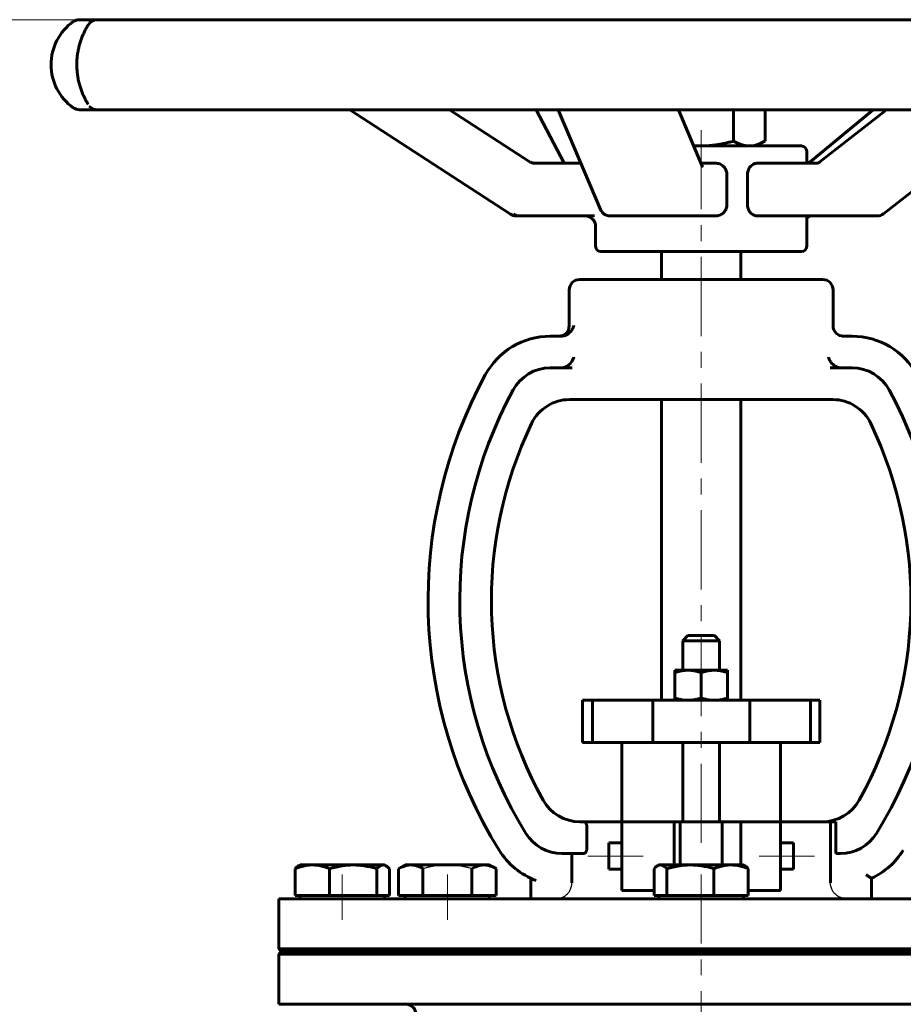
# Model space of a CAD drawing. Header units: millimetres. Extents: x 0 to 594, y 0 to 420.
# Tile 3 of 6: x 105 to 189, y 253 to 346. Entities that reach past the tile are written whole.
import ezdxf

# ---------------------------------------------------------------- set-up
doc = ezdxf.new("R2010")
doc.units = ezdxf.units.MM
for name, pattern in [('K5LT-1', [0]), ('K5LT_AXLED', [12, 7.5, -1.5, 1.5, -1.5]), ('K5LT_BASIC', [0]), ('K5LT_THIN', [0])]:
    doc.linetypes.add(name, pattern=pattern)
doc.layers.add('Системный слой', color=7, linetype='Continuous')
doc.layers.add('Системный слой (1)', color=7, linetype='Continuous', true_color=0x6c6c6c)
doc.styles.add('KDIMTEXTSTYLE', font='txt', dxfattribs={"width": 0.96, "oblique": 15, "height": 5})
doc.styles.add('KTEXTSTYLE', font='txt', dxfattribs={"width": 0.96, "height": 5})
doc.dimstyles.new('KDIMSTYLE (0.50)', dxfattribs={"dimtxt": 5, "dimasz": 1, "dimexe": 2, "dimexo": 0, "dimgap": 1, "dimtad": 1, "dimlfac": 2, "dimtxsty": 'KDIMTEXTSTYLE', "dimsah": 1, "dimcen": 0, "dimdle": 1, "dimadec": 0, "dimazin": 0, "dimtfac": 0.667, "dimtmove": 0, "dimatfit": 3, "dimfxl": 1, "dimtvp": 1, "dimtolj": 1, "dimtzin": 0, "dimarcsym": 0})

# ---------------------------------------------------------------- blocks, each defined once
blk = doc.blocks.new('U0')
at = {"layer": 'Системный слой (1)', "color": 143, "linetype": 'K5LT_BASIC', "lineweight": 60, "true_color": 0x33acca}
for p, q in [((179.871, 332.337), (179.871, 333.463)), ((179.871, 324.463), (179.871, 327.337))]:
    blk.add_line(p, q, dxfattribs=at)
blk = doc.blocks.new('U5')
at = {"layer": 'Системный слой (1)', "color": 143, "linetype": 'K5LT_BASIC', "lineweight": 60, "true_color": 0x33acca}
for p, q in [((139.827, 265.864), (139.734, 265.873)), ((139.92, 265.837), (139.827, 265.864)), ((140.012, 265.792), (139.92, 265.837)), ((140.119, 265.719), (140.012, 265.792)), ((140.226, 265.626), (140.119, 265.719)), ((140.332, 265.516), (140.226, 265.626))]:
    blk.add_line(p, q, dxfattribs=at)
blk = doc.blocks.new('U6')
at = {"layer": 'Системный слой (1)', "color": 143, "linetype": 'K5LT_BASIC', "lineweight": 60, "true_color": 0x33acca}
for p, q in [((180.404, 332.337), (175.242, 332.337)), ((180.836, 332.337), (180.404, 332.337))]:
    blk.add_line(p, q, dxfattribs=at)
blk = doc.blocks.new('U7')
at = {"layer": 'Системный слой (1)', "color": 143, "linetype": 'K5LT_BASIC', "lineweight": 60, "true_color": 0x33acca}
for p, q in [((169.151, 333.995), (169.405, 333.977)), ((169.405, 333.977), (169.66, 333.967)), ((169.66, 333.967), (169.916, 333.963))]:
    blk.add_line(p, q, dxfattribs=at)
blk = doc.blocks.new('U9')
at = {"layer": 'Системный слой (1)', "color": 143, "linetype": 'K5LT_BASIC', "lineweight": 60, "true_color": 0x33acca}
for p, q in [((169.871, 321.322), (158.371, 321.322)), ((181.371, 321.322), (169.871, 321.322))]:
    blk.add_line(p, q, dxfattribs=at)
blk = doc.blocks.new('U10')
at = {"layer": 'Системный слой (1)', "color": 143, "linetype": 'K5LT_BASIC', "lineweight": 60, "true_color": 0x33acca}
for p, q in [((180.02, 332.435), (179.871, 332.539)), ((180.205, 332.363), (180.02, 332.435)), ((180.404, 332.337), (180.205, 332.363)), ((180.404, 332.337), (180.404, 332.337))]:
    blk.add_line(p, q, dxfattribs=at)
blk = doc.blocks.new('U11')
at = {"layer": 'Системный слой (1)', "color": 143, "linetype": 'K5LT_BASIC', "lineweight": 60, "true_color": 0x33acca}
for p, q in [((180.118, 332.407), (180.103, 332.397)), ((180.134, 332.419), (180.118, 332.407)), ((180.15, 332.432), (180.134, 332.419))]:
    blk.add_line(p, q, dxfattribs=at)
blk = doc.blocks.new('U12')
at = {"layer": 'Системный слой (1)', "color": 143, "linetype": 'K5LT_BASIC', "lineweight": 60, "true_color": 0x33acca}
for p, q in [((180.021, 327.24), (180.206, 327.312)), ((180.206, 327.312), (180.404, 327.337)), ((179.871, 327.137), (180.021, 327.24))]:
    blk.add_line(p, q, dxfattribs=at)
blk = doc.blocks.new('U13')
at = {"layer": 'Системный слой (1)', "color": 143, "linetype": 'K5LT_BASIC', "lineweight": 60, "true_color": 0x33acca}
for p, q in [((174.44, 333.963), (174.908, 334.012)), ((174.908, 334.012), (175.389, 334.161)), ((175.389, 334.161), (175.903, 334.415)), ((175.903, 334.415), (175.913, 334.42)), ((175.913, 334.42), (175.923, 334.426)), ((175.923, 334.426), (175.932, 334.432))]:
    blk.add_line(p, q, dxfattribs=at)
blk = doc.blocks.new('U14')
at = {"layer": 'Системный слой (1)', "color": 143, "linetype": 'K5LT_BASIC', "lineweight": 60, "true_color": 0x33acca}
for p, q in [((165.729, 265.792), (165.622, 265.719)), ((165.822, 265.837), (165.729, 265.792)), ((165.914, 265.864), (165.822, 265.837)), ((166.007, 265.873), (165.914, 265.864)), ((165.515, 265.626), (165.409, 265.516)), ((165.622, 265.719), (165.515, 265.626))]:
    blk.add_line(p, q, dxfattribs=at)
blk = doc.blocks.new('D1')
at = {"layer": 'Системный слой (1)'}
for points in [[(66.003, 340.923), (65.345, 345.923), (64.687, 340.923), (65.345, 341.423)], [(65.345, 185.923), (66.003, 190.923), (65.345, 190.423), (64.687, 190.923)]]:
    blk.add_hatch(color=7, dxfattribs=at).paths.add_polyline_path(points)
at = {"layer": 'Системный слой (1)', "color": 7, "linetype": 'K5LT_THIN', "lineweight": 18, "true_color": 0xffffff}
for p, q in [((125.738, 345.923), (63.345, 345.923)), ((64.687, 340.923), (65.345, 345.923)), ((65.345, 345.923), (66.003, 340.923)), ((65.345, 345.923), (65.345, 185.923)), ((65.345, 341.423), (64.687, 340.923)), ((66.003, 340.923), (65.345, 341.423)), ((65.345, 185.923), (64.687, 190.923)), ((64.687, 190.923), (65.345, 190.423)), ((65.345, 190.423), (66.003, 190.923)), ((66.003, 190.923), (65.345, 185.923)), ((92.371, 185.923), (63.345, 185.923))]:
    blk.add_line(p, q, dxfattribs=at)
blk.add_wipeout([(64.345, 260.383), (56.963, 260.383), (56.963, 271.02), (64.345, 271.02)]).dxf.layer = 'Системный слой (1)'
at = {"layer": 'Системный слой (1)', "color": 7, "insert": (57.758, 260.383), "char_height": 5, "attachment_point": 1, "rotation": 90, "style": 'KTEXTSTYLE'}
blk.add_mtext('\\fArial|b0|c204|p34;\\H5.0;\\W1.000;\\Q15;\\fGOST Type AU|b0|i0|c204|p34;\\Q15;\\W0.960;320', dxfattribs=at)
blk = doc.blocks.new('KDIMARROW_01')
at = {"layer": 'Системный слой'}
blk.add_hatch(color=0, dxfattribs=at).paths.add_polyline_path([(-5, -0.658), (0, 0), (-5, 0.658), (-4.5, 0)])
at = {"layer": 'Системный слой', "color": 0, "linetype": 'K5LT_THIN', "lineweight": 18}
for p, q in [((-4.5, 0), (-5, 0.658)), ((-5, 0.658), (0, 0)), ((0, 0), (-5, -0.658)), ((-5, -0.658), (-4.5, 0))]:
    blk.add_line(p, q, dxfattribs=at)
at = {"layer": 'Системный слой (1)', "color": 0, "linetype": 'K5LT_THIN', "lineweight": 18}
blk.add_line((169.871, 185.923), (169.371, 185.923), dxfattribs=at)

msp = doc.modelspace()

# ---------------------------------------------------------------- linework, layer by layer
at = {"layer": 'Системный слой (1)', "color": 143, "linetype": 'K5LT_BASIC', "lineweight": 60, "true_color": 0x33acca}
for p, q in [((111.404, 345.9233), (110.969, 345.9233)), ((112.6646, 345.9233), (111.404, 345.9233)), ((121.4216, 345.9233), (112.6646, 345.9233)), ((125.7378, 345.9233), (121.4216, 345.9233)), ((142.5383, 345.9233), (125.7378, 345.9233)), ((148.9212, 345.9233), (142.5383, 345.9233)), ((169.9165, 345.9233), (148.9212, 345.9233)), ((176.9039, 345.9233), (169.9165, 345.9233)), ((197.2841, 345.9233), (176.9039, 345.9233)), ((110.969, 337.3996), (111.404, 337.3996)), ((111.404, 337.3996), (112.7938, 337.3996)), ((112.6646, 337.3996), (121.4216, 337.3996)), ((114.7804, 337.3996), (114.787, 337.3996)), ((121.4216, 337.3996), (125.7378, 337.3996)), ((125.7378, 337.3996), (142.5383, 337.3996)), ((151.8019, 327.499), (136.5858, 337.3996)), ((142.5383, 337.3996), (148.9212, 337.3996)), ((153.5733, 332.4987), (146.0411, 337.3996)), ((148.9212, 337.3996), (169.9165, 337.3996)), ((156.9051, 332.3372), (154.2338, 337.3996)), ((160.329, 327.9483), (156.3389, 337.3996)), ((169.9719, 332.0494), (167.7132, 337.3996)), ((169.9165, 337.3996), (176.9039, 337.3996)), ((172.9465, 337.3996), (172.9465, 334.4319)), ((175.9325, 337.3996), (175.9325, 334.4319)), ((176.9039, 337.3996), (197.2841, 337.3996)), ((180.1498, 332.4315), (186.165, 337.3996)), ((181.1238, 332.4476), (187.4424, 337.3996)), ((187.1488, 327.5501), (199.7164, 337.3996)), ((179.3705, 333.963), (169.164, 333.963)), ((175.1205, 333.963), (175.9037, 334.4151)), ((154.1175, 332.3372), (154.1175, 332.3372)), ((158.4761, 332.3372), (154.1175, 332.3372)), ((171.2009, 332.3372), (169.8504, 332.3372)), ((180.8361, 332.3372), (180.836, 332.3372)), ((180.8361, 332.3372), (180.836, 332.3372)), ((172.3011, 331.3372), (172.3011, 328.3372)), ((174.2647, 328.3372), (174.2647, 331.3372)), ((152.3473, 327.3372), (152.6358, 327.3372)), ((152.6358, 327.3372), (159.7745, 327.3372)), ((161.2503, 327.3372), (168.9429, 327.3372)), ((168.9429, 327.3372), (171.2009, 327.3372)), ((175.2418, 327.3372), (182.0662, 327.3372)), ((182.0662, 327.3372), (186.532, 327.3372)), ((159.8705, 324.463), (159.8705, 326.3372)), ((160.3705, 323.963), (179.3705, 323.963)), ((166.1205, 321.3219), (166.1205, 323.963)), ((173.6205, 321.3219), (173.6205, 323.963)), ((157.3705, 316.9469), (157.3705, 320.3219)), ((182.3705, 316.9469), (182.3705, 320.3219)), ((156.604, 315.9469), (155.576, 315.9469)), ((184.1651, 315.9469), (183.2216, 315.9469)), ((157.6563, 312.9469), (155.576, 312.9469)), ((184.1651, 312.9469), (182.0848, 312.9469)), ((157.4131, 309.9469), (157.6563, 309.9469)), ((157.6563, 309.9469), (159.2756, 309.9471)), ((180.415, 309.9469), (159.2756, 309.9471)), ((166.1205, 281.463), (166.1205, 309.9469)), ((173.6205, 281.463), (173.6205, 309.9469)), ((180.415, 309.9469), (181.2586, 309.9469)), ((181.2586, 309.9469), (182.3279, 309.9469)), ((168.6205, 287.588), (168.1205, 287.088)), ((171.1205, 287.588), (168.6205, 287.588)), ((171.1205, 287.588), (171.6205, 287.088)), ((168.1205, 284.313), (168.1205, 287.088)), ((168.1205, 287.088), (171.6205, 287.088)), ((171.6205, 284.313), (171.6205, 287.088)), ((167.3705, 284.313), (168.6205, 284.313)), ((167.3705, 284.0897), (167.3705, 284.313)), ((167.3705, 284.0897), (167.3705, 281.6863)), ((168.6205, 284.313), (171.1205, 284.313)), ((169.8705, 284.0897), (169.8705, 281.6863)), ((171.1205, 284.313), (172.3705, 284.313)), ((172.3705, 284.313), (172.3705, 284.0897)), ((172.3705, 284.0897), (172.3705, 281.6863)), ((167.3705, 281.463), (167.3705, 281.6863)), ((172.3705, 281.6863), (172.3705, 281.463)), ((158.6205, 281.463), (159.5826, 281.463)), ((158.6205, 277.463), (158.6205, 281.463)), ((159.5826, 277.463), (159.5826, 281.463)), ((159.5826, 281.463), (165.2981, 281.463)), ((165.2981, 277.463), (165.2981, 281.463)), ((165.2981, 281.463), (174.4742, 281.463)), ((174.4742, 277.463), (174.4742, 281.463)), ((174.4742, 281.463), (180.2289, 281.463)), ((180.2289, 281.463), (181.1205, 281.463)), ((180.2289, 277.463), (180.2289, 281.463)), ((181.1205, 277.463), (181.1205, 281.463)), ((158.6205, 277.463), (159.5826, 277.463)), ((159.5826, 277.463), (165.2981, 277.463)), ((162.3705, 269.963), (162.3705, 277.463)), ((165.2981, 277.463), (174.4742, 277.463)), ((168.1205, 269.963), (168.1205, 277.463)), ((171.6205, 269.963), (171.6205, 277.463)), ((174.4742, 277.463), (180.2289, 277.463)), ((177.3705, 269.963), (177.3705, 277.463)), ((180.2289, 277.463), (181.1205, 277.463)), ((158.7715, 269.963), (158.3897, 269.963)), ((158.7715, 269.963), (162.3705, 269.963)), ((162.3705, 269.963), (162.3705, 263.463)), ((167.3193, 269.963), (162.3705, 269.963)), ((167.8705, 269.963), (167.3193, 269.963)), ((167.3193, 269.963), (167.3193, 265.8733)), ((167.8705, 269.963), (167.8705, 265.8733)), ((171.8705, 269.963), (167.8705, 269.963)), ((173.6205, 269.963), (171.8705, 269.963)), ((171.8705, 265.8733), (171.8705, 269.963)), ((177.3705, 269.963), (173.6205, 269.963)), ((173.6205, 269.963), (173.6205, 265.8733)), ((177.3705, 269.963), (181.3514, 269.963)), ((177.3705, 263.463), (177.3705, 269.963)), ((182.6318, 269.963), (181.3514, 269.963)), ((182.118, 269.963), (182.118, 264.1733)), ((182.6318, 269.963), (182.6318, 267.463)), ((159.0452, 269.463), (159.0452, 267.463)), ((162.3705, 267.963), (161.1205, 267.963)), ((161.1205, 267.963), (161.1205, 265.463)), ((178.6205, 267.963), (177.3705, 267.963)), ((178.6205, 267.963), (178.6205, 265.463)), ((156.6728, 266.963), (158.7715, 266.963)), ((157.6231, 266.963), (157.6231, 264.1733)), ((182.6318, 267.463), (182.6318, 266.963)), ((182.6318, 266.963), (183.0682, 266.963)), ((131.7294, 265.7919), (131.8705, 265.8733)), ((133.0421, 265.8733), (131.8705, 265.8733)), ((136.9058, 265.8733), (133.0421, 265.8733)), ((139.7342, 265.8733), (136.9058, 265.8733)), ((139.8705, 265.8733), (139.7342, 265.8733)), ((140.0116, 265.7919), (139.8705, 265.8733)), ((141.2101, 265.5161), (141.8289, 265.8733)), ((142.3648, 265.8733), (141.8289, 265.8733)), ((145.8289, 265.8733), (142.3648, 265.8733)), ((149.293, 265.8733), (145.8289, 265.8733)), ((149.8289, 265.8733), (149.293, 265.8733)), ((150.4477, 265.5161), (149.8289, 265.8733)), ((165.7294, 265.7919), (165.8705, 265.8733)), ((166.0068, 265.8733), (165.8705, 265.8733)), ((168.8353, 265.8733), (166.0068, 265.8733)), ((172.699, 265.8733), (168.8353, 265.8733)), ((173.8705, 265.8733), (172.699, 265.8733)), ((174.0116, 265.7919), (173.8705, 265.8733)), ((131.4091, 262.9733), (131.4091, 265.5161)), ((134.6751, 262.9733), (134.6751, 265.5161)), ((139.1365, 262.9733), (139.1365, 265.5161)), ((140.3319, 262.9733), (140.3319, 265.5161)), ((141.2101, 262.9733), (141.2101, 265.5161)), ((143.5195, 262.9733), (143.5195, 265.5161)), ((148.1383, 262.9733), (148.1383, 265.5161)), ((150.4477, 262.9733), (150.4477, 265.5161)), ((162.3705, 265.463), (161.1205, 265.463)), ((165.4091, 262.9733), (165.4091, 265.5161)), ((166.6045, 262.9733), (166.6045, 265.5161)), ((171.066, 262.9733), (171.066, 265.5161)), ((174.3319, 262.9733), (174.3319, 265.5161)), ((178.6205, 265.463), (177.3705, 265.463)), ((153.7432, 264.6055), (153.7432, 262.6733)), ((185.9978, 262.6733), (185.9978, 264.6055)), ((133.0421, 262.9733), (131.4091, 262.9733)), ((131.8705, 262.6733), (131.8705, 262.9733)), ((134.6751, 262.9733), (133.0421, 262.9733)), ((136.9058, 262.9733), (134.6751, 262.9733)), ((139.1365, 262.9733), (136.9058, 262.9733)), ((139.7342, 262.9733), (139.1365, 262.9733)), ((140.3319, 262.9733), (139.7342, 262.9733)), ((139.8705, 262.6733), (139.8705, 262.9733)), ((142.3648, 262.9733), (141.2101, 262.9733)), ((141.8289, 262.6733), (141.8289, 262.9733)), ((143.5195, 262.9733), (142.3648, 262.9733)), ((145.8289, 262.9733), (143.5195, 262.9733)), ((148.1383, 262.9733), (145.8289, 262.9733)), ((149.293, 262.9733), (148.1383, 262.9733)), ((150.4477, 262.9733), (149.293, 262.9733)), ((149.8289, 262.6733), (149.8289, 262.9733)), ((162.3705, 263.463), (165.4091, 263.463)), ((166.0068, 262.9733), (165.4091, 262.9733)), ((165.8705, 262.6733), (165.8705, 262.9733)), ((166.6045, 262.9733), (166.0068, 262.9733)), ((168.8353, 262.9733), (166.6045, 262.9733)), ((171.066, 262.9733), (168.8353, 262.9733)), ((172.699, 262.9733), (171.066, 262.9733)), ((174.3319, 262.9733), (172.699, 262.9733)), ((173.8705, 262.6733), (173.8705, 262.9733)), ((174.3319, 263.463), (177.3705, 263.463)), ((129.8705, 262.6733), (209.8705, 262.6733)), ((129.8705, 257.9233), (129.8705, 262.6733)), ((129.8705, 257.9233), (209.8705, 257.9233)), ((130.1205, 257.6733), (129.8705, 257.9233)), ((129.8705, 257.4233), (130.1205, 257.6733)), ((129.8705, 252.6733), (129.8705, 257.4233)), ((129.8705, 257.4233), (209.8705, 257.4233)), ((130.1205, 257.6733), (209.6205, 257.6733)), ((129.8705, 252.6733), (209.8705, 252.6733))]:
    msp.add_line(p, q, dxfattribs=at)
at = {"layer": 'Системный слой (1)', "color": 30, "linetype": 'K5LT_AXLED', "lineweight": 18, "true_color": 0xff8000}
for p, q in [((169.8705, 267.963), (169.8705, 335.963)), ((164.3705, 266.713), (159.1205, 266.713)), ((180.6205, 266.713), (175.3705, 266.713)), ((135.8705, 260.6733), (135.8705, 264.9733)), ((145.8289, 260.6733), (145.8289, 264.9733)), ((169.8705, 222.4233), (169.8705, 264.9733))]:
    msp.add_line(p, q, dxfattribs=at)
at = {"layer": 'Системный слой (1)', "color": 143, "linetype": 'K5LT_BASIC', "lineweight": 60, "true_color": 0x33acca}
for centre, radius, start, end in [((113.2842, 341.6615), 5, 125.366935, 234.633065), ((110.969, 344.9233), 1, 90, 125.366936), ((112.6646, 344.9233), 1, 90, 150.405), ((110.969, 338.3996), 1, 234.633065, 270), ((112.6646, 338.3996), 1, 220.732304, 270), ((179.3705, 333.463), 0.5, 0, 90), ((152.3473, 328.3372), 1, 236.949289, 270), ((158.8705, 326.3372), 1, 0, 90), ((161.2503, 328.3372), 1, 202.883222, 270), ((186.532, 328.3372), 1, 270, 308.080699), ((160.3705, 324.463), 0.5, 180, 270), ((179.3705, 324.463), 0.5, 270, 0), ((158.3705, 320.3219), 1, 90, 180), ((181.3705, 320.3219), 1, 0, 90), ((156.3705, 316.9469), 1, 270, 0), ((183.3705, 316.9469), 1, 180, 270), ((155.576, 308.9469), 7, 90, 151.54612), ((184.1651, 308.9469), 7, 28.45388, 90), ((155.576, 308.9469), 4, 90, 151.54612), ((184.1651, 308.9469), 4, 28.45388, 90), ((188.8768, 290.9007), 44.8763, 151.54612, 211.761905), ((188.8768, 290.9007), 41.8763, 151.54612, 211.761905), ((150.8642, 290.9007), 41.8763, 328.238095, 28.45388), ((157.4131, 305.9469), 4, 90, 154.442519), ((182.3279, 305.9469), 4, 25.557481, 90), ((188.8768, 290.9007), 38.8763, 154.442519, 209.055165), ((150.8642, 290.9007), 38.8763, 330.944835, 25.557481), ((158.3897, 273.963), 4, 209.055165, 270), ((181.3514, 273.963), 4, 270, 330.944835), ((156.6728, 270.963), 4, 211.761905, 270), ((183.0682, 270.963), 4, 270, 328.238095), ((156.6728, 270.963), 7, 211.761905, 249.690779), ((183.0682, 270.963), 7, 294.740879, 328.238095), ((141.8705, 251.6733), 1, 0, 90)]:
    msp.add_arc(centre, radius, start, end, dxfattribs=at)
for centre, major_axis, ratio, start_param, end_param in [((112.6646, 344.9233), (-0.8696, 0.4938), 0.9525473, 6.2810279, 6.2831565), ((111.404, 338.3996), (0, -1), 0.9926145, 6.2796296, 6.2831853), ((111.404, 338.3996), (0, -1), 0.8684873, 6.2822885, 6.2831853), ((152.3473, 328.3372), (-0.5454, -0.8382), 0.030234, 6.2831001, 6.3028551), ((152.6358, 328.3372), (0, -1), 0.9993495, 5.7066369, 6.2831853), ((161.2503, 328.3372), (0.9213, 0.3889), 0.8061417, 3.1415102, 3.1415927), ((186.532, 328.3372), (-0.6169, 0.7871), 0.467989, 3.1415507, 3.1415927)]:
    msp.add_ellipse(centre, major_axis=major_axis, ratio=ratio, start_param=start_param, end_param=end_param, dxfattribs=at)
for points, knots in [([(111.7983, 337.9053), (111.7694, 337.9561), (111.7343, 338.0161), (111.6502, 338.1638), (111.601, 338.252), (111.5066, 338.4307), (111.4615, 338.5191), (111.3682, 338.7129), (111.3203, 338.8181), (111.2227, 339.0495), (111.1727, 339.1778), (111.0814, 339.4376), (111.0396, 339.5681), (110.9613, 339.8412), (110.9249, 339.9836), (110.8601, 340.2762), (110.8315, 340.4266), (110.7853, 340.7248), (110.7672, 340.8722), (110.7409, 341.1692), (110.7324, 341.319), (110.7243, 341.6246), (110.7251, 341.7806), (110.7363, 342.0908), (110.7468, 342.2454), (110.7771, 342.5418), (110.7965, 342.684), (110.8439, 342.968), (110.8723, 343.1098), (110.9373, 343.3915), (110.9742, 343.531), (111.0538, 343.8012), (111.0967, 343.9317), (111.1856, 344.1786), (111.2316, 344.295), (111.3105, 344.4814), (111.3434, 344.555), (111.4282, 344.7373), (111.4797, 344.8404), (111.5613, 344.9968), (111.5931, 345.0556), (111.6593, 345.1756), (111.6939, 345.2362), (111.7385, 345.3138), (111.7525, 345.338), (111.776, 345.3786), (111.786, 345.396), (111.796, 345.4135), (111.7972, 345.4156), (111.7983, 345.4177)], [0, 0, 0, 0, 1.2731427, 1.2731427, 2.5261757, 2.5261757, 3.5646881, 3.5646881, 4.6026648, 4.6026648, 5.708096, 5.708096, 6.7115502, 6.7115502, 7.7246885, 7.7246885, 8.7266201, 8.7266201, 9.6693466, 9.6693466, 10.5997931, 10.5997931, 11.5683294, 11.5683294, 12.5317232, 12.5317232, 13.4473748, 13.4473748, 14.3984176, 14.3984176, 15.4004146, 15.4004146, 16.4175682, 16.4175682, 17.4328838, 17.4328838, 18.1468949, 18.1468949, 19.3047544, 19.3047544, 20.0877725, 20.0877725, 21.0481931, 21.0481931, 21.5259445, 21.5259445, 21.9422925, 21.9422925, 21.9997683, 21.9997683, 21.9997683, 21.9997683]), ([(153.5733, 332.4987), (153.5742, 332.4981), (153.575, 332.4975), (153.5774, 332.496), (153.5789, 332.4951), (153.583, 332.4925), (153.5856, 332.4908), (153.5933, 332.486), (153.5983, 332.4829), (153.6133, 332.4739), (153.6232, 332.4682), (153.6522, 332.4521), (153.6714, 332.4422), (153.7256, 332.4166), (153.7612, 332.4022), (153.8339, 332.3776), (153.871, 332.3674), (153.946, 332.3513), (153.984, 332.3454), (154.0538, 332.3387), (154.0857, 332.3387), (154.1175, 332.3372), (154.1175, 332.3372), (154.1175, 332.3372)], [0, 0, 0, 0, 0.0762266, 0.0762266, 0.2032709, 0.2032709, 0.4319506, 0.4319506, 0.8639012, 0.8639012, 1.7023935, 1.7023935, 3.2776983, 3.2776983, 6.0776983, 6.0776983, 8.8776983, 8.8776983, 11.6776983, 11.6776983, 13.9995842, 13.9995842, 14, 14, 14, 14]), ([(169.9719, 332.0494), (169.9731, 332.0466), (169.9742, 332.044), (169.9762, 332.0395), (169.9771, 332.0375), (169.9787, 332.0342), (169.9793, 332.0329), (169.9803, 332.0309), (169.9807, 332.0301), (169.981, 332.0295), (169.981, 332.0295), (169.9809, 332.0297)], [0, 0, 0, 0, 1.6, 1.6, 3.2, 3.2, 4.8, 4.8, 6.4, 6.4, 8, 8, 8, 8]), ([(171.2009, 332.3372), (171.3401, 332.3372), (171.4887, 332.311), (171.764, 332.2043), (171.8908, 332.1238), (172.082, 331.9436), (172.1633, 331.8354), (172.2729, 331.595), (172.3011, 331.4627), (172.3011, 331.3372)], [-0.31920774, -0.31920774, -0.31920774, -0.31920774, -0.23491773, -0.23491773, -0.15062773, -0.15062773, -0.07531386, -0.07531386, 0, 0, 0, 0]), ([(174.2647, 331.3372), (174.2647, 331.4627), (174.2909, 331.595), (174.3918, 331.8354), (174.4662, 331.9436), (174.6391, 332.1238), (174.7526, 332.2043), (174.9947, 332.311), (175.1233, 332.3372), (175.2418, 332.3372)], [-0.631412, -0.631412, -0.631412, -0.631412, -0.55609814, -0.55609814, -0.48078428, -0.48078428, -0.39649427, -0.39649427, -0.31220426, -0.31220426, -0.31220426, -0.31220426]), ([(181.1238, 332.4476), (181.1053, 332.4331), (181.0868, 332.4202), (181.0561, 332.4011), (181.0436, 332.394), (181.0217, 332.3827), (181.0122, 332.3781), (180.9929, 332.3696), (180.9831, 332.3657), (180.9578, 332.3565), (180.9424, 332.3519), (180.9126, 332.3447), (180.8981, 332.342), (180.8696, 332.3384), (180.8555, 332.3374), (180.8396, 332.3372), (180.8378, 332.3372), (180.836, 332.3372), (180.836, 332.3372), (180.836, 332.3372)], [0, 0, 0, 0, 2.7399314, 2.7399314, 4.6789431, 4.6789431, 6.1941041, 6.1941041, 7.8101383, 7.8101383, 10.4469021, 10.4469021, 13.0620974, 13.0620974, 15.6643606, 15.6643606, 15.9992498, 15.9992498, 16, 16, 16, 16]), ([(172.3011, 328.3372), (172.3011, 328.2117), (172.2729, 328.0794), (172.1633, 327.839), (172.082, 327.7308), (171.8908, 327.5506), (171.764, 327.4701), (171.4887, 327.3634), (171.3401, 327.3372), (171.2009, 327.3372)], [0, 0, 0, 0, 0.07531386, 0.07531386, 0.15062773, 0.15062773, 0.23491773, 0.23491773, 0.31920774, 0.31920774, 0.31920774, 0.31920774]), ([(175.2418, 327.3372), (175.1233, 327.3372), (174.9947, 327.3634), (174.7526, 327.4701), (174.6391, 327.5506), (174.4662, 327.7308), (174.3918, 327.839), (174.2909, 328.0794), (174.2647, 328.2117), (174.2647, 328.3372)], [0.31220426, 0.31220426, 0.31220426, 0.31220426, 0.39649427, 0.39649427, 0.48078428, 0.48078428, 0.55609814, 0.55609814, 0.631412, 0.631412, 0.631412, 0.631412]), ([(157.7979, 316.9469), (157.7977, 316.9459), (157.7974, 316.9448), (157.7676, 316.8268), (157.7195, 316.7088), (157.5905, 316.4895), (157.5103, 316.3854), (157.3268, 316.2102), (157.2265, 316.1355), (157.0255, 316.0307), (156.9312, 315.9947), (156.8321, 315.9723)], [-0.32868699, -0.32868699, -0.32868699, -0.32868699, -0.32781947, -0.32781947, -0.23131945, -0.23131945, -0.14028032, -0.14028032, -0.06092434, -0.06092434, 0, 0, 0, 0]), ([(157.7979, 313.9469), (157.7977, 313.9459), (157.7974, 313.9448), (157.7504, 313.7583), (157.6582, 313.5757), (157.4316, 313.2989), (157.3158, 313.1971), (157.0931, 313.0607), (156.9879, 313.0133), (156.861, 312.9792), (156.8466, 312.9756), (156.8321, 312.9723)], [-0.73688517, -0.73688517, -0.73688517, -0.73688517, -0.73616884, -0.73616884, -0.60978915, -0.60978915, -0.51469701, -0.51469701, -0.44404652, -0.44404652, -0.43502814, -0.43502814, -0.43502814, -0.43502814]), ([(182.9089, 312.9723), (182.8099, 312.9947), (182.7156, 313.0307), (182.5146, 313.1355), (182.4143, 313.2102), (182.2308, 313.3854), (182.1506, 313.4895), (182.0215, 313.7088), (181.9734, 313.8268), (181.9437, 313.9448), (181.9434, 313.9459), (181.9431, 313.9469)], [-0.33069336, -0.33069336, -0.33069336, -0.33069336, -0.26923492, -0.26923492, -0.18918325, -0.18918325, -0.09734601, -0.09734601, 0, 0, 0.00087512, 0.00087512, 0.00087512, 0.00087512]), ([(158.7715, 269.963), (158.7824, 269.963), (158.8026, 269.9606), (158.8283, 269.9517), (158.8559, 269.9378), (158.8842, 269.9173), (158.9126, 269.8883), (158.9307, 269.8654), (158.9438, 269.8467), (158.9579, 269.8245), (158.9709, 269.8004), (158.9867, 269.7671), (158.9983, 269.7385), (159.014, 269.6918), (159.0261, 269.6461), (159.0373, 269.5839), (159.0438, 269.5252), (159.0452, 269.4828), (159.0452, 269.463)], [0, 0, 0, 0, 1.6683379, 3.000781, 3.7523274, 5.6841456, 7.169987, 8.1294752, 8.640386, 9.413262, 10.658788, 11.1565229, 12.6165202, 13.1693649, 14.9447789, 16.0522126, 17.6016959, 19, 19, 19, 19]), ([(159.0452, 267.463), (159.0452, 267.4332), (159.0424, 267.3777), (159.0315, 267.3061), (159.018, 267.2483), (158.9999, 267.1899), (158.9791, 267.1409), (158.9575, 267.1008), (158.9388, 267.0713), (158.9166, 267.0423), (158.887, 267.0111), (158.8513, 266.9843), (158.8104, 266.9667), (158.7844, 266.963), (158.7715, 266.963)], [0, 0, 0, 0, 1.6665381, 3.0102325, 3.9562393, 5.0312675, 6.6296445, 7.4285517, 8.3266102, 9.2908856, 10.3181164, 11.9558992, 13.4389882, 15, 15, 15, 15]), ([(133.0421, 265.8733), (132.942, 265.8733), (132.7485, 265.8649), (132.454, 265.8278), (132.1912, 265.7738), (131.8382, 265.6788), (131.5889, 265.5894), (131.4091, 265.5161)], [0, 0, 0, 0, 1.4474022, 2.7997206, 4.2800738, 5.2910861, 8, 8, 8, 8]), ([(131.4091, 265.5161), (131.4427, 265.5536), (131.5003, 265.6137), (131.6069, 265.7105), (131.6801, 265.7634), (131.7294, 265.7919)], [0, 0, 0, 0, 1.9182818, 3.2676611, 6, 6, 6, 6]), ([(134.6751, 265.5161), (134.5437, 265.5697), (134.2965, 265.6616), (133.9602, 265.7586), (133.6675, 265.8207), (133.4062, 265.8575), (133.1969, 265.8715), (133.0768, 265.8733), (133.0421, 265.8733)], [0, 0, 0, 0, 2.2274481, 4.1599594, 5.588463, 7.0451118, 8.4346438, 9, 9, 9, 9]), ([(136.9058, 265.8733), (136.769, 265.8733), (136.5048, 265.8649), (136.1025, 265.8278), (135.7434, 265.7738), (135.3245, 265.6913), (134.9832, 265.6058), (134.737, 265.5346), (134.6751, 265.5161)], [0, 0, 0, 0, 1.6283275, 3.1496857, 4.815083, 5.9524719, 8.2319648, 9, 9, 9, 9]), ([(139.1365, 265.5161), (138.9775, 265.5636), (138.7262, 265.6327), (138.3856, 265.7113), (138.0882, 265.7697), (137.7607, 265.8206), (137.4038, 265.8575), (137.1173, 265.8715), (136.9533, 265.8733), (136.9058, 265.8733)], [0, 0, 0, 0, 2.192924, 3.4422386, 4.6221772, 6.2019332, 7.827902, 9.3718265, 10, 10, 10, 10]), ([(139.7342, 265.8733), (139.6976, 265.8733), (139.6268, 265.8649), (139.519, 265.8278), (139.4228, 265.7738), (139.2936, 265.6788), (139.2023, 265.5894), (139.1365, 265.5161)], [0, 0, 0, 0, 1.4474022, 2.7997206, 4.2800738, 5.2910861, 8, 8, 8, 8]), ([(142.3648, 265.8733), (142.294, 265.8733), (142.1572, 265.8649), (141.949, 265.8278), (141.7631, 265.7738), (141.5135, 265.6788), (141.3372, 265.5894), (141.2101, 265.5161)], [0, 0, 0, 0, 1.4474022, 2.7997206, 4.2800738, 5.2910861, 8, 8, 8, 8]), ([(143.5195, 265.5161), (143.4372, 265.5636), (143.2625, 265.6564), (143.0252, 265.7553), (142.8073, 265.8206), (142.6226, 265.8575), (142.4743, 265.8715), (142.3894, 265.8733), (142.3648, 265.8733)], [0, 0, 0, 0, 1.9736316, 4.1599594, 5.5817399, 7.0451118, 8.4346438, 9, 9, 9, 9]), ([(149.293, 265.8733), (149.2222, 265.8733), (149.0854, 265.8649), (148.8772, 265.8278), (148.6913, 265.7738), (148.4417, 265.6788), (148.2654, 265.5894), (148.1383, 265.5161)], [0, 0, 0, 0, 1.4474022, 2.7997206, 4.2800738, 5.2910861, 8, 8, 8, 8]), ([(150.4477, 265.5161), (150.3654, 265.5636), (150.1907, 265.6564), (149.9534, 265.7553), (149.7355, 265.8206), (149.5508, 265.8575), (149.4025, 265.8715), (149.3176, 265.8733), (149.293, 265.8733)], [0, 0, 0, 0, 1.9736316, 4.1599594, 5.5817399, 7.0451118, 8.4346438, 9, 9, 9, 9]), ([(166.6045, 265.5161), (166.5619, 265.5636), (166.4715, 265.6564), (166.3487, 265.7553), (166.2359, 265.8206), (166.1403, 265.8575), (166.0635, 265.8715), (166.0195, 265.8733), (166.0068, 265.8733)], [0, 0, 0, 0, 1.9736316, 4.1599594, 5.5817399, 7.0451118, 8.4346438, 9, 9, 9, 9]), ([(168.8353, 265.8733), (168.6985, 265.8733), (168.4342, 265.8649), (168.0319, 265.8278), (167.6729, 265.7738), (167.254, 265.6913), (166.9126, 265.6058), (166.6664, 265.5346), (166.6045, 265.5161)], [0, 0, 0, 0, 1.6283275, 3.1496857, 4.815083, 5.9524719, 8.2319648, 9, 9, 9, 9]), ([(171.066, 265.5161), (170.9069, 265.5636), (170.6557, 265.6327), (170.3151, 265.7113), (170.0177, 265.7697), (169.6902, 265.8206), (169.3332, 265.8575), (169.0468, 265.8715), (168.8827, 265.8733), (168.8353, 265.8733)], [0, 0, 0, 0, 2.192924, 3.4422386, 4.6221772, 6.2019332, 7.827902, 9.3718265, 10, 10, 10, 10]), ([(172.699, 265.8733), (172.5988, 265.8733), (172.4054, 265.8649), (172.1109, 265.8278), (171.848, 265.7738), (171.495, 265.6788), (171.2457, 265.5894), (171.066, 265.5161)], [0, 0, 0, 0, 1.4474022, 2.7997206, 4.2800738, 5.2910861, 8, 8, 8, 8]), ([(174.3319, 265.5161), (174.2005, 265.5697), (173.9534, 265.6616), (173.617, 265.7586), (173.3244, 265.8207), (173.0631, 265.8575), (172.8538, 265.8715), (172.7337, 265.8733), (172.699, 265.8733)], [0, 0, 0, 0, 2.2274481, 4.1599594, 5.588463, 7.0451118, 8.4346438, 9, 9, 9, 9]), ([(174.0116, 265.7919), (174.0461, 265.7719), (174.104, 265.7327), (174.2111, 265.6436), (174.2832, 265.5704), (174.3319, 265.5161)], [0, 0, 0, 0, 1.9125033, 3.2203026, 6, 6, 6, 6]), ([(185.4978, 264.9342), (185.4986, 264.9337), (185.4993, 264.9332), (185.5431, 264.9036), (185.5862, 264.8747), (185.6696, 264.8192), (185.7098, 264.7926), (185.8009, 264.7328), (185.8496, 264.7011), (185.9245, 264.6527), (185.9524, 264.6347), (185.9887, 264.6114), (185.9978, 264.6056), (185.9978, 264.6055)], [-0.34701644, -0.34701644, -0.34701644, -0.34701644, -0.34647733, -0.34647733, -0.31533284, -0.31533284, -0.28490298, -0.28490298, -0.24264127, -0.24264127, -0.20662687, -0.20662687, -0.17323867, -0.17323867, -0.17323867, -0.17323867])]:
    msp.add_open_spline(points, degree=3, knots=knots, dxfattribs=at)
for points in [[(169.9156, 333.963), (171.3222, 333.963), (172.9465, 334.4319)], [(172.9465, 334.4319), (173.7466, 333.963), (174.4395, 333.963)], [(168.6205, 284.313), (168.0404, 284.313), (167.3705, 284.0897)], [(169.8705, 284.0897), (169.2007, 284.313), (168.6205, 284.313)], [(171.1205, 284.313), (170.5404, 284.313), (169.8705, 284.0897)], [(172.3705, 284.0897), (171.7007, 284.313), (171.1205, 284.313)], [(167.3705, 281.6863), (168.0404, 281.463), (168.6205, 281.463)], [(168.6205, 281.463), (169.2007, 281.463), (169.8705, 281.6863)], [(169.8705, 281.6863), (170.5404, 281.463), (171.1205, 281.463)], [(171.1205, 281.463), (171.7007, 281.463), (172.3705, 281.6863)]]:
    msp.add_rational_spline(points, [1, 1.0379548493, 1], degree=2, dxfattribs=at)
for points in [[(156.604, 315.9469), (156.676, 315.9469), (156.7556, 315.9551), (156.8321, 315.9723)], [(156.604, 312.9469), (156.676, 312.9469), (156.7556, 312.9551), (156.8321, 312.9723)]]:
    msp.add_open_spline(points, degree=3, dxfattribs=at)
at = {"layer": 'Системный слой (1)', "color": 7, "linetype": 'K5LT-1'}
for points, knots in [([(182.9089, 312.9723), (182.9186, 312.9702), (182.9379, 312.9661), (182.967, 312.9608), (182.996, 312.9564), (183.0343, 312.9517), (183.0719, 312.9487), (183.1092, 312.9472), (183.1277, 312.9469), (183.137, 312.9469)], [0.853410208, 0.853410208, 0.853410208, 0.853410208, 0.858811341, 0.864212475, 0.869613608, 0.875014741, 0.885817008, 0.891218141, 0.896619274, 0.896619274, 0.896619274, 0.896619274]), ([(145.8289, 265.8733), (145.7645, 265.8733), (145.6353, 265.8715), (145.4413, 265.8634), (145.248, 265.85), (145.0065, 265.8267), (144.7176, 265.7883), (144.3316, 265.7202), (143.9317, 265.63), (143.6456, 265.5525), (143.5195, 265.5161)], [0, 0, 0, 0, 1.8184641, 3.6369281, 5.4553922, 7.2738563, 10.4656914, 13.6575265, 18.3042162, 22, 22, 22, 22]), ([(148.1383, 265.5161), (148.0894, 265.5302), (147.962, 265.5661), (147.7158, 265.6308), (147.373, 265.7103), (147.0139, 265.7769), (146.6794, 265.8235), (146.4438, 265.8473), (146.2549, 265.8607), (146.1128, 265.868), (145.9707, 265.8724), (145.8761, 265.8733), (145.8289, 265.8733)], [0, 0, 0, 0, 1.432862, 3.7254411, 7.1643098, 11.3382807, 14.0037105, 16.6691403, 18.0018553, 19.3345702, 20.6672851, 22, 22, 22, 22]), ([(156.0956, 262.6733), (156.127, 262.6733), (156.1899, 262.6752), (156.315, 262.6867), (156.4697, 262.7152), (156.6496, 262.7716), (156.821, 262.8494), (156.9815, 262.9472), (157.1284, 263.0637), (157.2487, 263.1858), (157.3451, 263.3076), (157.4128, 263.4116), (157.4796, 263.534), (157.5407, 263.6762), (157.5834, 263.8245), (157.6063, 263.9457), (157.6196, 264.0518), (157.6231, 264.1281), (157.6231, 264.1733)], [0, 0, 0, 0, 0.5154156, 1.0308312, 2.0611506, 3.090429, 4.1181612, 5.1439023, 6.1673036, 7.1881457, 7.9500367, 8.7119277, 9.2220651, 10.2355289, 11.2471959, 11.7484729, 12.25764, 13, 13, 13, 13]), ([(183.6455, 262.6733), (183.614, 262.6733), (183.5512, 262.6752), (183.4261, 262.6867), (183.2714, 262.7152), (183.0915, 262.7716), (182.92, 262.8494), (182.7596, 262.9472), (182.6126, 263.0637), (182.4924, 263.1858), (182.3959, 263.3076), (182.3282, 263.4116), (182.2615, 263.534), (182.2004, 263.6762), (182.1576, 263.8245), (182.1347, 263.9457), (182.1215, 264.0518), (182.118, 264.1281), (182.118, 264.1733)], [0, 0, 0, 0, 0.5154156, 1.0308312, 2.0611506, 3.090429, 4.1181612, 5.1439023, 6.1673036, 7.1881457, 7.9500367, 8.7119277, 9.2220651, 10.2355289, 11.2471959, 11.7484729, 12.25764, 13, 13, 13, 13])]:
    msp.add_open_spline(points, degree=3, knots=knots, dxfattribs=at)

# ---------------------------------------------------------------- block references
at = {"layer": 'Системный слой (1)'}
for name in ['U7', 'U13', 'U0', 'U6', 'U10', 'U11', 'U12', 'U9', 'U5', 'U14']:
    msp.add_blockref(name, (0, 0), dxfattribs=at)

# ---------------------------------------------------------------- next in the draw order: dimensions: what is measured, and where the dimension line sits
at = {"layer": 'Системный слой (1)', "color": 7}
dim = msp.add_linear_dim(base=(65.3451, 345.9233), p1=(92.3705, 185.9233), p2=(125.7378, 345.9233), angle=90, dimstyle='KDIMSTYLE (0.50)', override={"dimexo": 0, "dimpost": '\\fGOST Type AU|b0|c204|p34;\\H5.0;\\W0.960;\\Q15;<>', "dimblk1": 'KDIMARROW_01', "dimblk2": 'KDIMARROW_01', "dimse1": 0, "dimse2": 0, "dimclrt": 7, "dimtol": 1, "dimtp": 0, "dimtm": 0, "dimtdec": 5, "dimtolj": 1}, dxfattribs=at)
dim.commit()
dim.dimension.update_dxf_attribs({"geometry": 'D1', "text_midpoint": (65.3451, 265.9233), "dimtype": 160})

doc.saveas('drawing.dxf')
